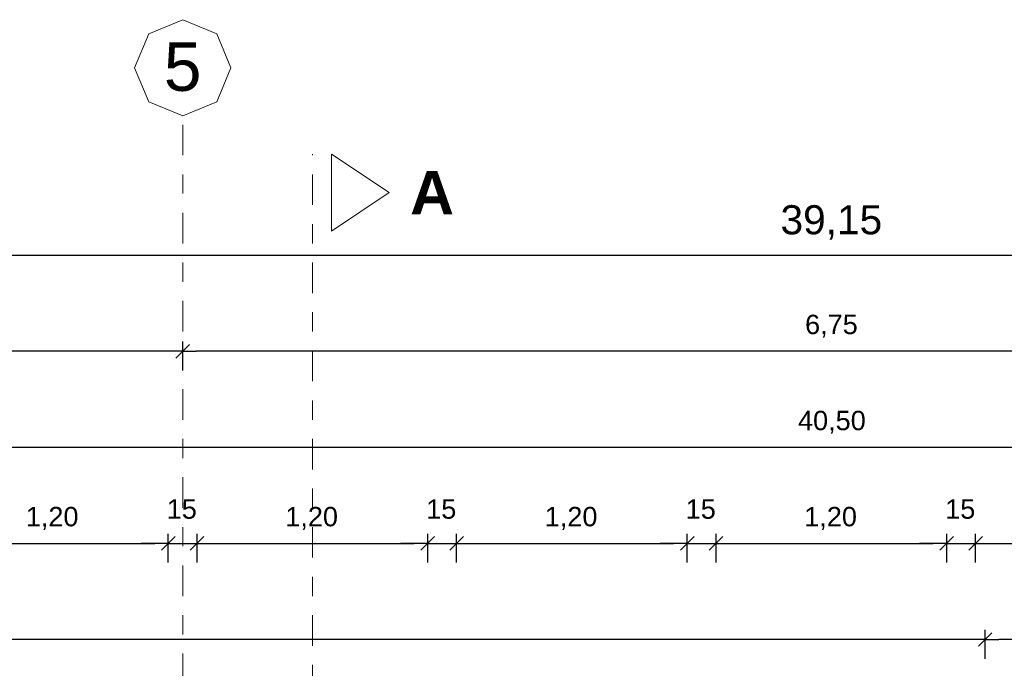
# Model space of a CAD drawing. Header units: metres. Extents: x -45.2 to 14.3, y -31.8 to 10.2.
# Tile 112 of 141: x -23.8 to -18.7, y 2 to 5.4. Entities that reach past the tile are written whole.
import ezdxf

# ---------------------------------------------------------------- set-up
doc = ezdxf.new("R2010")
doc.units = ezdxf.units.M
doc.header["$LTSCALE"] = 0.05
doc.linetypes.add('Achsen 01', pattern=[5.291531, 3.175, -1.058062, 0.352704, -0.705764])
doc.layers.get('0').update_dxf_attribs({"lineweight": 25})
doc.layers.add('AV1-Achsen', color=1, linetype='Achsen 01', lineweight=18, true_color=0xff0000)
doc.layers.add('AV1-Schnitt Achsen', color=7, linetype='Achsen 01', lineweight=18)
doc.layers.add('Bemaßung-Bemaßung', color=7, linetype='Continuous', lineweight=9)
doc.styles.add('Arial', font='arial.ttf')
doc.styles.add('Arial (bold)', font='arialbd.ttf')

msp = doc.modelspace()

# ---------------------------------------------------------------- linework, layer by layer
at = {"color": 0, "linetype": 'Continuous', "lineweight": 15}
for p, q in [((-22.9146, 3.7104), (-22.9854, 3.6396)), ((-22.9854, 3.6396), (-22.9146, 3.7104)), ((-22.9896, 2.7104), (-23.0604, 2.6396)), ((-22.9896, 2.7104), (-23.0604, 2.6396)), ((-22.9104, 2.6396), (-22.8396, 2.7104)), ((-22.9104, 2.6396), (-22.8396, 2.7104)), ((-21.6396, 2.7104), (-21.7104, 2.6396)), ((-21.6396, 2.7104), (-21.7104, 2.6396)), ((-21.5604, 2.6396), (-21.4896, 2.7104)), ((-21.5604, 2.6396), (-21.4896, 2.7104)), ((-20.2896, 2.7104), (-20.3604, 2.6396)), ((-20.2896, 2.7104), (-20.3604, 2.6396)), ((-20.2104, 2.6396), (-20.1396, 2.7104)), ((-20.2104, 2.6396), (-20.1396, 2.7104)), ((-18.9396, 2.7104), (-19.0104, 2.6396)), ((-18.9396, 2.7104), (-19.0104, 2.6396)), ((-18.8604, 2.6396), (-18.7896, 2.7104)), ((-18.8604, 2.6396), (-18.7896, 2.7104)), ((-18.7396, 2.2104), (-18.8104, 2.1396)), ((-18.8104, 2.1396), (-18.7396, 2.2104))]:
    msp.add_line(p, q, dxfattribs=at)
at = {"color": 0, "linetype": 'ByBlock', "lineweight": -2}
for p, q in [((-22.95, 3.675), (-23.0207, 3.675)), ((-22.95, 3.675), (-22.8793, 3.675)), ((-23.025, 2.675), (-23.0957, 2.675)), ((-23.025, 2.675), (-23.0957, 2.675)), ((-22.875, 2.675), (-22.8043, 2.675)), ((-22.875, 2.675), (-22.8043, 2.675)), ((-21.675, 2.675), (-21.7457, 2.675)), ((-21.675, 2.675), (-21.7457, 2.675)), ((-21.525, 2.675), (-21.4543, 2.675)), ((-21.525, 2.675), (-21.4543, 2.675)), ((-20.325, 2.675), (-20.3957, 2.675)), ((-20.325, 2.675), (-20.3957, 2.675)), ((-20.175, 2.675), (-20.1043, 2.675)), ((-20.175, 2.675), (-20.1043, 2.675)), ((-18.975, 2.675), (-19.0457, 2.675)), ((-18.975, 2.675), (-19.0457, 2.675)), ((-18.825, 2.675), (-18.7543, 2.675)), ((-18.825, 2.675), (-18.7543, 2.675)), ((-18.775, 2.175), (-18.8457, 2.175)), ((-18.775, 2.175), (-18.7043, 2.175))]:
    msp.add_line(p, q, dxfattribs=at)
at = {"layer": 'AV1-Achsen'}
msp.add_line((-22.95, -26.5), (-22.95, 4.9), dxfattribs=at)
at = {"layer": 'AV1-Achsen', "linetype": 'Continuous'}
msp.add_lwpolyline([(-22.95, 5.4), (-22.7732, 5.3268), (-22.7, 5.15), (-22.7732, 4.9732), (-22.95, 4.9), (-23.1268, 4.9732), (-23.2, 5.15), (-23.1268, 5.3268)], close=True, dxfattribs=at)
at = {"layer": 'AV1-Schnitt Achsen'}
msp.add_line((-22.275, -26.3), (-22.275, 4.7), dxfattribs=at)
at = {"layer": 'AV1-Schnitt Achsen', "linetype": 'Continuous'}
msp.add_lwpolyline([(-22.175, 4.3), (-22.175, 4.7), (-21.875, 4.5)], close=True, dxfattribs=at)
at = {"layer": 'Bemaßung-Bemaßung', "color": 0, "lineweight": -2}
for p, q in [((-39.0793, 4.175), (-0.0707, 4.175)), ((-22.95, 3.575), (-22.95, 3.725)), ((-22.95, 3.575), (-22.95, 3.725)), ((-23.0207, 3.675), (-28.2793, 3.675)), ((-16.2707, 3.675), (-22.8793, 3.675)), ((-39.7543, 3.175), (0.6043, 3.175)), ((-18.775, 2.075), (-18.775, 2.225)), ((-18.775, 2.075), (-18.775, 2.225)), ((-18.8457, 2.175), (-39.2043, 2.175)), ((-16.3957, 2.175), (-18.7043, 2.175))]:
    msp.add_line(p, q, dxfattribs=at)
at = {"layer": 'Bemaßung-Bemaßung', "color": 0, "linetype": 'Continuous', "lineweight": -2}
for p, q in [((-23.025, 2.575), (-23.025, 2.725)), ((-23.025, 2.575), (-23.025, 2.725)), ((-22.875, 2.575), (-22.875, 2.725)), ((-22.875, 2.575), (-22.875, 2.725)), ((-21.675, 2.575), (-21.675, 2.725)), ((-21.675, 2.575), (-21.675, 2.725)), ((-21.525, 2.575), (-21.525, 2.725)), ((-21.525, 2.575), (-21.525, 2.725)), ((-20.325, 2.575), (-20.325, 2.725)), ((-20.325, 2.575), (-20.325, 2.725)), ((-20.175, 2.575), (-20.175, 2.725)), ((-20.175, 2.575), (-20.175, 2.725)), ((-18.975, 2.575), (-18.975, 2.725)), ((-18.975, 2.575), (-18.975, 2.725)), ((-18.825, 2.575), (-18.825, 2.725)), ((-18.825, 2.575), (-18.825, 2.725)), ((-24.1543, 2.675), (-23.0957, 2.675)), ((-23.0957, 2.675), (-23.1664, 2.675)), ((-23.025, 2.675), (-22.875, 2.675)), ((-22.8043, 2.675), (-21.7457, 2.675)), ((-22.8043, 2.675), (-22.7336, 2.675)), ((-21.7457, 2.675), (-21.8164, 2.675)), ((-21.675, 2.675), (-21.525, 2.675)), ((-21.4543, 2.675), (-20.3957, 2.675)), ((-21.4543, 2.675), (-21.3836, 2.675)), ((-20.3957, 2.675), (-20.4664, 2.675)), ((-20.325, 2.675), (-20.175, 2.675)), ((-20.1043, 2.675), (-19.0457, 2.675)), ((-20.1043, 2.675), (-20.0336, 2.675)), ((-19.0457, 2.675), (-19.1164, 2.675)), ((-18.975, 2.675), (-18.825, 2.675)), ((-18.7543, 2.675), (-17.6957, 2.675)), ((-18.7543, 2.675), (-18.6836, 2.675))]:
    msp.add_line(p, q, dxfattribs=at)
at = {"layer": 'Defpoints', "color": 0, "lineweight": 0}
for p, q in [((-22.95, 3.675), (-22.95, 3.675)), ((-23.025, 2.675), (-23.025, 2.675)), ((-22.875, 2.675), (-22.875, 2.675)), ((-21.675, 2.675), (-21.675, 2.675)), ((-21.525, 2.675), (-21.525, 2.675)), ((-20.325, 2.675), (-20.325, 2.675)), ((-20.175, 2.675), (-20.175, 2.675)), ((-18.975, 2.675), (-18.975, 2.675)), ((-18.825, 2.675), (-18.825, 2.675)), ((-18.775, 2.175), (-18.775, 2.175))]:
    msp.add_line(p, q, dxfattribs=at)

# ---------------------------------------------------------------- texts
at = {"layer": 'AV1-Achsen', "insert": (-23.0482, 5.0261), "char_height": 0.2522, "attachment_point": 7, "style": 'Arial'}
msp.add_mtext('5', dxfattribs=at)
at = {"layer": 'AV1-Schnitt Achsen', "insert": (-21.7671, 4.3865), "char_height": 0.227, "attachment_point": 7, "style": 'Arial (bold)'}
msp.add_mtext('A', dxfattribs=at)
at = {"layer": 'Bemaßung-Bemaßung', "color": 0, "attachment_point": 7, "style": 'Arial'}
for s, insert, char_height in [('39,15', (-19.8397, 4.2552), 0.15131), ('6,75', (-19.712, 3.7452), 0.10087), ('40,50', (-19.7488, 3.2452), 0.10087), ('15', (-23.0332, 2.8019), 0.10087), ('15', (-21.6832, 2.8019), 0.10087), ('15', (-20.3332, 2.8019), 0.10087), ('15', (-18.9832, 2.8019), 0.10087), ('1,20', (-23.7664, 2.7452), 0.10087), ('1,20', (-22.4164, 2.7452), 0.10087), ('1,20', (-21.0664, 2.7452), 0.10087), ('1,20', (-19.7164, 2.7452), 0.10087)]:
    msp.add_mtext(s, dxfattribs=dict(at, insert=insert, char_height=char_height))

doc.saveas('drawing.dxf')
